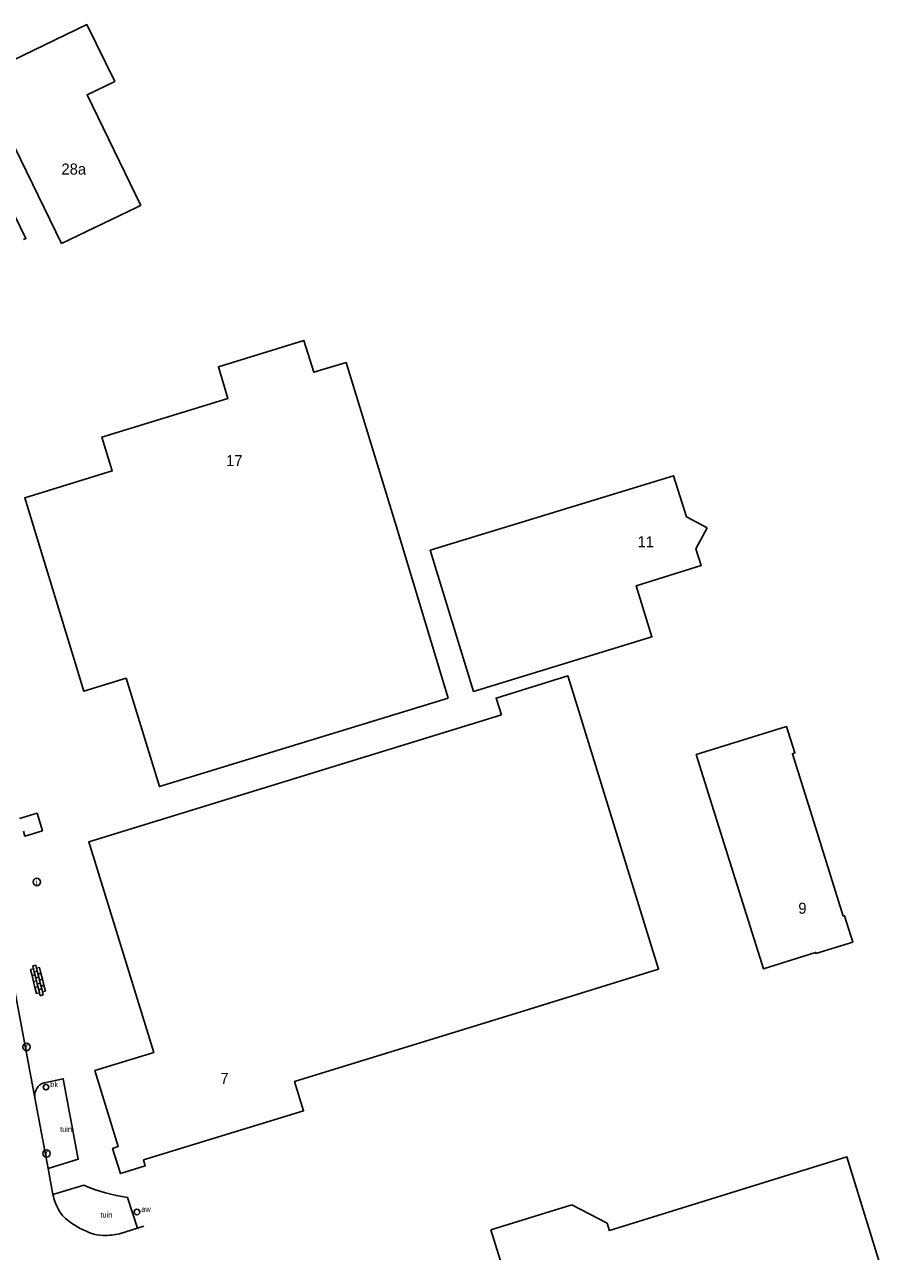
# Model space of a CAD drawing. Header units: metres. Extents: x 121538 to 126242, y 445257 to 454505.
# Tile 28 of 83: x 123750 to 123892, y 450742 to 450941. Entities that reach past the tile are written whole.
import ezdxf
from ezdxf.enums import TextEntityAlignment as Align

# ---------------------------------------------------------------- set-up
doc = ezdxf.new("R2010")
doc.units = ezdxf.units.M
for name, color, linetype in [('B01_T', 8, 'Continuous'), ('SYMBD02', 8, 'Continuous'), ('TEK-D05', 8, 'Continuous'), ('TOPOT23', 8, 'Continuous'), ('TOPOT24', 8, 'Continuous'), ('TOPOT28', 8, 'Continuous'), ('WEG-T01', 8, 'Continuous'), ('Z02', 8, 'Continuous')]:
    doc.layers.add(name, color=color, linetype=linetype)
doc.styles.add('ISO', font='provutr.shx')

# ---------------------------------------------------------------- blocks, each defined once
blk = doc.blocks.new('afsl-water')
blk.add_circle((0, 0), 0.45)
at = {"style": 'ISO'}
blk.add_attdef('AFSL-WATER', (0.7, 0), '', height=0.9, dxfattribs=at)
blk = doc.blocks.new('brandkraan')
blk.add_circle((0, 0), 0.45)
at = {"style": 'ISO'}
blk.add_attdef('BRANDKRAAN', (0.7, 0), '', height=0.9, dxfattribs=at)
blk = doc.blocks.new('inspectieput')
blk.add_circle((0, 0), 0.6)
at = {"style": 'ISO'}
blk.add_text('i', height=0.8, dxfattribs=at).set_placement((0, 0), align=Align.MIDDLE)
blk = doc.blocks.new('kolk')
blk.add_circle((0, 0), 0.6)
at = {"style": 'ISO'}
blk.add_text('r', height=0.933, dxfattribs=at).set_placement((0.06, -0.33), align=Align.CENTER)
blk = doc.blocks.new('klinkers-xl')
at = {"linetype": 'Continuous'}
for p, q in [((-0.25, 2), (-0.75, 2)), ((-0.75, 2), (-0.75, 1)), ((0.25, 2.5), (-0.25, 2.5)), ((-0.25, 2.5), (-0.25, 1.5)), ((0.25, 1.5), (0.25, 2.5)), ((0.75, 2), (0.25, 2)), ((0.25, 2), (0.25, 1.5)), ((0.75, 1), (0.75, 2)), ((-0.75, 1), (-0.75, 0)), ((-0.75, 1), (-0.25, 1)), ((-0.75, 0), (-0.25, 0)), ((-0.75, 0), (-0.75, -1)), ((-0.25, 1.5), (0.25, 1.5)), ((-0.25, 1.5), (-0.25, 0.5)), ((-0.25, 0.5), (0.25, 0.5)), ((-0.25, 0.5), (-0.25, -0.5)), ((0.25, 0.5), (0.25, 1.5)), ((0.25, 1), (0.75, 1)), ((0.25, 0.5), (0.25, 0)), ((0.25, 0), (0.75, 0)), ((0.25, 0), (0.25, -0.5)), ((0.75, 0), (0.75, 1)), ((0.75, -1), (0.75, 0)), ((-0.75, -1), (-0.75, -2)), ((-0.75, -1), (-0.25, -1)), ((-0.25, -0.5), (0.25, -0.5)), ((-0.25, -0.5), (-0.25, -1.5)), ((-0.25, -1.5), (0.25, -1.5)), ((-0.25, -1.5), (-0.25, -2.5)), ((0.25, -1.5), (0.25, -0.5)), ((0.25, -1), (0.75, -1)), ((0.25, -2.5), (0.25, -1.5)), ((0.75, -2), (0.75, -1)), ((-0.75, -2), (-0.25, -2)), ((-0.25, -2.5), (0.25, -2.5)), ((0.25, -2), (0.75, -2))]:
    blk.add_line(p, q, dxfattribs=at)

msp = doc.modelspace()

# ---------------------------------------------------------------- linework, layer by layer
at = {"layer": 'B01_T'}
for points in [[(123768.61, 450911.8), (123768.64, 450911.82), (123759.9, 450929.81), (123764.4, 450931.99), (123759.88, 450941.24), (123742.5, 450932.85), (123755.75, 450905.62)], [(123749.6, 450906.29), (123749.96, 450906.47), (123738.11, 450930.74), (123712.51, 450918.26), (123724.25, 450894.17)], [(123755.75, 450905.62), (123767.93, 450911.47)], [(123767.93, 450911.47), (123768.61, 450911.8)], [(123818.61, 450831.72), (123810.17, 450859.74), (123802.01, 450886.3), (123796.76, 450884.71), (123795.16, 450889.85), (123781.25, 450885.58), (123782.82, 450880.43), (123762.32, 450874.14), (123764.01, 450868.66), (123749.79, 450864.29), (123759.41, 450832.83), (123766.29, 450834.93), (123771.67, 450817.32), (123818.61, 450831.72)], [(123860.71, 450859.38), (123857.33, 450861.21), (123855.26, 450867.87), (123815.7, 450855.76), (123822.74, 450832.79), (123851.72, 450841.7), (123849.18, 450849.98), (123859.74, 450853.28), (123858.89, 450855.98), (123860.71, 450859.38)], [(123838.91, 450832.59), (123838.07, 450835.32), (123826.41, 450831.71), (123827.26, 450828.99)], [(123838.91, 450832.59), (123852.78, 450787.63), (123831.85, 450781.13)], [(123822.73, 450827.59), (123827.26, 450828.99)], [(123822.73, 450827.59), (123760.19, 450808.35), (123770.74, 450774.09), (123761.18, 450771.15), (123764.98, 450758.8), (123764.05, 450758.5), (123765.32, 450754.39), (123769.37, 450755.64), (123769.09, 450756.62), (123795.11, 450764.62), (123793.64, 450769.38), (123831.85, 450781.13)], [(123878.05, 450811.59), (123874.58, 450822.67), (123874.97, 450822.79), (123873.63, 450827.09), (123858.95, 450822.53), (123863.76, 450807.15)], [(123749.55, 450810.1), (123749.8, 450809.28), (123752.66, 450810.14), (123751.79, 450813), (123748.93, 450812.13)], [(123878.05, 450811.59), (123882.84, 450796.27), (123883.04, 450796.33), (123884.39, 450792.04), (123878.39, 450790.16), (123878.33, 450790.36), (123869.85, 450787.71), (123863.76, 450807.15)], [(123891.65, 450730.4), (123883.43, 450757.12), (123844.82, 450745.13), (123844.84, 450745.07)], [(123838.71, 450749.34), (123825.57, 450745.26)], [(123844.44, 450746.36), (123838.71, 450749.34)], [(123825.57, 450745.26), (123835.63, 450712.85)], [(123844.84, 450745.07), (123844.44, 450746.36)]]:
    msp.add_lwpolyline(points, dxfattribs=at)
at = {"layer": 'WEG-T01'}
for points in [[(123744.51, 450803.55), (123751.42, 450766.74)], [(123751.42, 450766.74), (123753.56, 450755.23)], [(123753.56, 450755.23), (123754.37, 450750.98)], [(123768.09, 450745.54), (123769.12, 450745.86)]]:
    msp.add_lwpolyline(points, dxfattribs=at)
for points in [[(123753.56, 450755.23), (123758.48, 450756.72), (123756.05, 450769.82), (123752.96, 450769.18, 0.375458), (123751.42, 450766.74, -0.375458)], [(123754.37, 450750.98), (123759.41, 450752.52, 0.07224), (123766.5, 450750.52), (123768.09, 450745.54)], [(123768.09, 450745.54), (123765.21, 450744.62, -0.062924), (123762.52, 450744.35, -0.082876), (123760.5, 450744.73, -0.043094), (123758.27, 450745.79, -0.046889), (123756.43, 450747.1, -0.092249), (123755.26, 450748.57, -0.066962), (123754.37, 450750.98, 0.066962)]]:
    msp.add_lwpolyline(points, format="xyb", dxfattribs=at)

# ---------------------------------------------------------------- block references
at = {"layer": 'SYMBD02', "rotation": 193.9345511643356}
msp.add_blockref('klinkers-xl', (123751.93, 450785.81), dxfattribs=at)
at = {"layer": 'TOPOT23'}
for p in [(123750.05, 450774.99), (123753.32, 450757.68)]:
    msp.add_blockref('kolk', p, dxfattribs=at)
at = {"layer": 'TOPOT24'}
ref = msp.add_blockref('brandkraan', (123753.23, 450768.46), dxfattribs=at)
ref.add_attrib('BRANDKRAAN', 'bk', (123753.93, 450768.46), dxfattribs={"height": 0.9, "style": 'ISO'})
ref = msp.add_blockref('afsl-water', (123768.02, 450748.16), dxfattribs=at)
ref.add_attrib('AFSL-WATER', 'aw', (123768.72, 450748.16), dxfattribs={"height": 0.9, "style": 'ISO'})
at = {"layer": 'TOPOT28'}
msp.add_blockref('inspectieput', (123751.73, 450801.82), dxfattribs=at)

# ---------------------------------------------------------------- texts
at = {"layer": 'TEK-D05', "style": 'ISO'}
for p in [(123755.53, 450761.15), (123762.09, 450747.24)]:
    msp.add_text('tuin', height=0.9, dxfattribs=at).set_placement(p)
at = {"layer": 'Z02', "style": 'ISO'}
for s, p in [('28a', (123755.74, 450916.84)), ('17', (123782.51, 450869.45)), ('11', (123849.39, 450856.24)), ('9', (123875.53, 450796.65)), ('7', (123781.59, 450768.98))]:
    msp.add_text(s, height=1.8, dxfattribs=at).set_placement(p)

doc.saveas('drawing.dxf')
